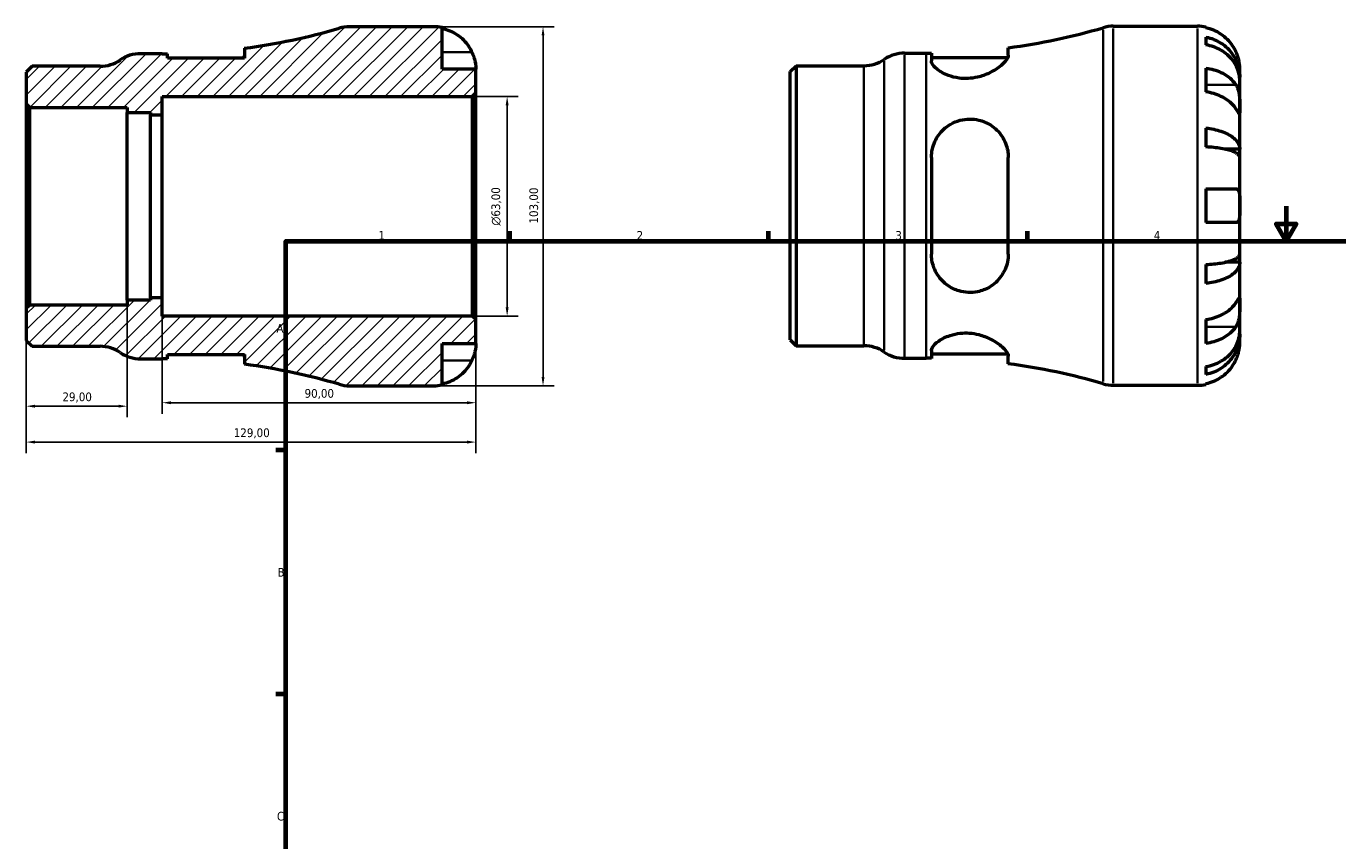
# Model space of a CAD drawing. Header units: millimetres. Extents: x -65 to 665, y 0 to 485.
# Tile 2 of 3: x -65 to 312, y 238 to 472. Entities that reach past the tile are written whole.
import ezdxf

# ---------------------------------------------------------------- set-up
doc = ezdxf.new("R2010")
doc.units = ezdxf.units.MM
for name, color, linetype, lineweight in [('Border (ISO)', 7, 'Continuous', 70), ('Dimension (ISO)', 7, 'Continuous', 25), ('Hatch (ISO)', 7, 'Continuous', 18), ('Visible (ISO)', 7, 'Continuous', 50), ('Visible Narrow (ISO)', 7, 'Continuous', 35)]:
    doc.layers.add(name, color=color, linetype=linetype, lineweight=lineweight)
doc.styles.add('Note Text (ISO)', font='tahoma.ttf')
doc.dimstyles.new('Default (ISO)', dxfattribs={"dimtxt": 2.5, "dimasz": 2.5, "dimexe": 3.175, "dimexo": 0, "dimgap": 0.762, "dimtad": 1, "dimrnd": 1e-08, "dimzin": 0, "dimtxsty": 'Note Text (ISO)', "dimcen": 0.09, "dimdle": 10, "dimclrd": 256, "dimclre": 256, "dimclrt": 232, "dimazin": 0, "dimtfac": 1.40208, "dimtmove": 0, "dimatfit": 3, "dimfxl": 1, "dimtolj": 1, "dimtzin": 0, "dimlwd": -1, "dimlwe": -1, "dimarcsym": 0})

# ---------------------------------------------------------------- blocks, each defined once
blk = doc.blocks.new('Borders Default Border')
at = {"layer": 'Border (ISO)'}
for p, q in [((74.25, 410), (74.25, 412.9)), ((148.5, 410), (148.5, 412.9)), ((222.75, 410), (222.75, 412.9)), ((10, 350), (7.1, 350)), ((10, 280), (7.1, 280))]:
    blk.add_line(p, q, dxfattribs=at)
at = {"layer": 'Border (ISO)', "flags": 128}
for points in [[(297, 420), (297, 410), (294.11, 415), (299.89, 415), (297, 410)], [(10, 10), (10, 410), (584, 410), (584, 10), (10, 10)]]:
    blk.add_lwpolyline(points, dxfattribs=at)
at = {"layer": 'Border (ISO)', "color": 232, "true_color": 0xca0064, "char_height": 2.5, "attachment_point": 7, "style": 'Note Text (ISO)'}
for s, insert in [('1', (36.56, 410.4)), ('2', (110.62, 410.4)), ('3', (184.85, 410.35)), ('4', (259, 410.4)), ('A', (7.29, 383.75)), ('B', (7.59, 313.75)), ('C', (7.43, 243.71))]:
    blk.add_mtext(s, dxfattribs=dict(at, insert=insert))
blk = doc.blocks.new('*D7')
at = {"layer": 'Defpoints', "color": 0, "transparency": 16777216}
for p in [(-64.5, 390.64), (64.5, 387.47), (-64.5, 352.35)]:
    blk.add_point(p, dxfattribs=at)
at = {"layer": 'Dimension (ISO)', "transparency": 16777216}
for p, q in [((-64.5, 390.64), (-64.5, 349.17)), ((64.5, 387.47), (64.5, 349.17)), ((62, 352.35), (-62, 352.35))]:
    blk.add_line(p, q, dxfattribs=at)
for points in [[(-62, 352.76), (-62, 351.93), (-64.5, 352.35)], [(62, 352.76), (62, 351.93), (64.5, 352.35)]]:
    blk.add_solid(points, dxfattribs=at)
at = {"layer": 'Dimension (ISO)', "color": 232, "true_color": 0xca0064, "transparency": 16777216, "insert": (-4.96, 356.28), "char_height": 2.5, "attachment_point": 1, "style": 'Note Text (ISO)'}
blk.add_mtext('\\A1;129,00', dxfattribs=at)
blk = doc.blocks.new('*D8')
at = {"layer": 'Defpoints', "color": 0, "transparency": 16777216}
for p in [(52.37, 471.5), (83.77, 471.5), (52.37, 368.5)]:
    blk.add_point(p, dxfattribs=at)
at = {"layer": 'Dimension (ISO)', "transparency": 16777216}
for p, q in [((52.37, 471.5), (86.95, 471.5)), ((83.77, 371), (83.77, 469)), ((52.37, 368.5), (86.95, 368.5))]:
    blk.add_line(p, q, dxfattribs=at)
for points in [[(83.36, 469), (84.19, 469), (83.77, 471.5)], [(83.36, 371), (84.19, 371), (83.77, 368.5)]]:
    blk.add_solid(points, dxfattribs=at)
at = {"layer": 'Dimension (ISO)', "color": 232, "true_color": 0xca0064, "transparency": 16777216, "insert": (79.84, 415.05), "char_height": 2.5, "attachment_point": 1, "rotation": 90, "style": 'Note Text (ISO)'}
blk.add_mtext('\\A1;103,00', dxfattribs=at)
blk = doc.blocks.new('*D9')
at = {"layer": 'Defpoints', "color": 0, "transparency": 16777216}
for p in [(63.47, 451.5), (73.47, 451.5), (63.47, 388.5)]:
    blk.add_point(p, dxfattribs=at)
at = {"layer": 'Dimension (ISO)', "transparency": 16777216}
for p, q in [((63.47, 451.5), (76.64, 451.5)), ((73.47, 391), (73.47, 449)), ((63.47, 388.5), (76.64, 388.5))]:
    blk.add_line(p, q, dxfattribs=at)
for points in [[(73.05, 449), (73.89, 449), (73.47, 451.5)], [(73.05, 391), (73.89, 391), (73.47, 388.5)]]:
    blk.add_solid(points, dxfattribs=at)
at = {"layer": 'Dimension (ISO)', "color": 232, "true_color": 0xca0064, "transparency": 16777216, "insert": (68.95, 414.44), "char_height": 2.5, "attachment_point": 1, "rotation": 90, "style": 'Note Text (ISO)'}
blk.add_mtext('\\A1;\\fAIGDT|b0|i0;\\H2.5000;\\ln\\fTahoma|b0|i0;\\H2.5000;63,00', dxfattribs=at)
blk = doc.blocks.new('*D10')
at = {"layer": 'Defpoints', "color": 0, "transparency": 16777216}
for p in [(-25.5, 393.75), (64.5, 387.47), (-25.5, 363.64)]:
    blk.add_point(p, dxfattribs=at)
at = {"layer": 'Dimension (ISO)', "transparency": 16777216}
for p, q in [((-25.5, 393.75), (-25.5, 360.46)), ((64.5, 387.47), (64.5, 360.46)), ((62, 363.64), (-23, 363.64))]:
    blk.add_line(p, q, dxfattribs=at)
for points in [[(-23, 364.05), (-23, 363.22), (-25.5, 363.64)], [(62, 364.05), (62, 363.22), (64.5, 363.64)]]:
    blk.add_solid(points, dxfattribs=at)
at = {"layer": 'Dimension (ISO)', "color": 232, "true_color": 0xca0064, "transparency": 16777216, "insert": (15.35, 367.57), "char_height": 2.5, "attachment_point": 1, "style": 'Note Text (ISO)'}
blk.add_mtext('\\A1;90,00', dxfattribs=at)
blk = doc.blocks.new('*D11')
at = {"layer": 'Defpoints', "color": 0, "transparency": 16777216}
for p in [(-35.5, 393.09), (-64.5, 390.64), (-64.5, 362.64)]:
    blk.add_point(p, dxfattribs=at)
at = {"layer": 'Dimension (ISO)', "transparency": 16777216}
for p, q in [((-35.5, 393.09), (-35.5, 359.47)), ((-64.5, 390.64), (-64.5, 359.47)), ((-38, 362.64), (-62, 362.64))]:
    blk.add_line(p, q, dxfattribs=at)
for points in [[(-62, 363.06), (-62, 362.23), (-64.5, 362.64)], [(-38, 363.06), (-38, 362.23), (-35.5, 362.64)]]:
    blk.add_solid(points, dxfattribs=at)
at = {"layer": 'Dimension (ISO)', "color": 232, "true_color": 0xca0064, "transparency": 16777216, "insert": (-54.11, 366.58), "char_height": 2.5, "attachment_point": 1, "style": 'Note Text (ISO)'}
blk.add_mtext('\\A1;29,00', dxfattribs=at)

msp = doc.modelspace()

# ---------------------------------------------------------------- hatches: boundary and pattern name
at = {"layer": 'Hatch (ISO)'}
h = msp.add_hatch(dxfattribs=at)
h.set_pattern_fill('ANSI31', color=256, scale=25.4, style=0)
h.set_pattern_definition([(45, (0, 0), (-2.245064, 2.245064), [])])
edge = h.paths.add_edge_path()
edge.add_ellipse((28.201, 378.8), major_axis=(-2.903, -9.882), ratio=1, start_angle=0, end_angle=16.37142)
edge.add_line((28.201, 368.5), (52.374, 368.5))
edge.add_ellipse((52.374, 380.625), major_axis=(0, -12.125), ratio=1, start_angle=0, end_angle=11.53696)
edge.add_line((54.799, 368.745), (54.799, 380.625))
edge.add_line((54.799, 380.625), (64.499, 380.625))
edge.add_line((64.499, 380.625), (64.499, 387.47))
edge.add_line((64.499, 387.47), (63.469, 388.5))
edge.add_line((63.469, 388.5), (-25.501, 388.5))
edge.add_line((-25.501, 388.5), (-25.501, 393.75))
edge.add_line((-25.501, 393.75), (-28.801, 393.75))
edge.add_line((-28.801, 393.75), (-28.801, 393.088))
edge.add_line((-28.801, 393.088), (-35.501, 393.088))
edge.add_line((-35.501, 393.088), (-35.501, 391.672))
edge.add_line((-35.501, 391.672), (-63.471, 391.672))
edge.add_line((-63.471, 391.672), (-64.501, 390.642))
edge.add_line((-64.501, 390.642), (-64.501, 381.53))
edge.add_line((-64.501, 381.53), (-62.802, 379.83))
edge.add_line((-62.802, 379.83), (-43.329, 379.83))
edge.add_ellipse((-43.329, 369.53), major_axis=(0, 10.3), ratio=1, start_angle=325.58849, end_angle=360, ccw=False)
edge.add_ellipse((-31.687, 386.525), major_axis=(-5.821, -8.498), ratio=1, start_angle=0, end_angle=34.41151)
edge.add_line((-31.687, 376.225), (-25.501, 376.225))
edge.add_ellipse((-25.501, 195.997), major_axis=(0, 180.228), ratio=1, start_angle=359.51299, end_angle=360, ccw=False)
edge.add_line((-23.97, 376.218), (-23.97, 377.485))
edge.add_line((-23.97, 377.485), (-1.92, 377.485))
edge.add_line((-1.92, 377.485), (-1.92, 374.676))
edge.add_ellipse((-25.501, 195.997), major_axis=(23.582, 178.678), ratio=1, start_angle=351.14701, end_angle=360, ccw=False)
edge = h.paths.add_edge_path()
edge.add_ellipse((28.201, 461.2), major_axis=(0, 10.3), ratio=1, start_angle=0, end_angle=16.37142)
edge.add_ellipse((-25.501, 644.003), major_axis=(50.799, -172.92), ratio=1, start_angle=351.14701, end_angle=360, ccw=False)
edge.add_line((-1.92, 465.324), (-1.92, 462.515))
edge.add_line((-1.92, 462.515), (-23.97, 462.515))
edge.add_line((-23.97, 462.515), (-23.97, 463.782))
edge.add_ellipse((-25.501, 644.003), major_axis=(1.532, -180.221), ratio=1, start_angle=359.51299, end_angle=360, ccw=False)
edge.add_line((-25.501, 463.775), (-31.687, 463.775))
edge.add_ellipse((-31.687, 453.475), major_axis=(0, 10.3), ratio=1, start_angle=0, end_angle=34.41151)
edge.add_ellipse((-43.329, 470.47), major_axis=(5.821, -8.497), ratio=1, start_angle=325.58849, end_angle=360, ccw=False)
edge.add_line((-43.329, 460.17), (-62.802, 460.17))
edge.add_line((-62.802, 460.17), (-64.501, 458.47))
edge.add_line((-64.501, 458.47), (-64.501, 449.358))
edge.add_line((-64.501, 449.358), (-63.471, 448.328))
edge.add_line((-63.471, 448.328), (-35.501, 448.328))
edge.add_line((-35.501, 448.328), (-35.501, 446.912))
edge.add_line((-35.501, 446.912), (-28.801, 446.912))
edge.add_line((-28.801, 446.912), (-28.801, 446.25))
edge.add_line((-28.801, 446.25), (-25.501, 446.25))
edge.add_line((-25.501, 446.25), (-25.501, 451.5))
edge.add_line((-25.501, 451.5), (63.469, 451.5))
edge.add_line((63.469, 451.5), (64.499, 452.53))
edge.add_line((64.499, 452.53), (64.499, 459.375))
edge.add_line((64.499, 459.375), (54.799, 459.375))
edge.add_line((54.799, 459.375), (54.799, 471.255))
edge.add_ellipse((52.374, 459.375), major_axis=(2.425, 11.88), ratio=1, start_angle=0, end_angle=11.53696)
edge.add_line((52.374, 471.5), (28.201, 471.5))

# ---------------------------------------------------------------- linework, layer by layer
at = {"layer": 'Visible (ISO)'}
for p, q in [((52.374, 471.5), (28.201, 471.5)), ((54.799, 459.375), (54.799, 471.255)), ((247.378, 471.655), (271.55, 471.655)), ((273.975, 471.41), (273.975, 471.18)), ((273.975, 468.549), (273.975, 466.314)), ((-25.501, 463.775), (-31.687, 463.775)), ((-23.97, 462.515), (-23.97, 463.782)), ((-1.92, 465.324), (-1.92, 462.515)), ((187.489, 463.93), (193.675, 463.93)), ((195.207, 463.936), (195.207, 461.685)), ((217.257, 463.308), (217.257, 465.479)), ((-62.802, 460.17), (-64.501, 458.47)), ((-43.329, 460.17), (-62.802, 460.17)), ((-1.92, 462.515), (-23.97, 462.515)), ((64.499, 459.375), (54.799, 459.375)), ((64.499, 452.53), (64.499, 459.375)), ((154.675, 458.625), (156.375, 460.325)), ((156.375, 460.325), (175.848, 460.325)), ((156.375, 460.325), (156.375, 379.985)), ((195.207, 462.67), (217.11, 462.67)), ((273.975, 459.665), (273.975, 452.806)), ((283.675, 456.996), (283.675, 459.53)), ((-64.501, 458.47), (-64.501, 449.358)), ((154.675, 381.685), (154.675, 458.625)), ((283.675, 456.996), (283.624, 456.996)), ((283.675, 456.032), (283.675, 456.996)), ((283.675, 447.997), (283.675, 456.032)), ((63.469, 451.5), (64.499, 452.53)), ((64.499, 387.47), (64.499, 452.53)), ((-64.501, 449.358), (-63.471, 448.328)), ((-64.501, 449.358), (-64.501, 390.642)), ((-63.471, 448.328), (-35.501, 448.328)), ((-63.471, 391.672), (-63.471, 448.328)), ((-35.501, 448.328), (-35.501, 446.912)), ((-25.501, 446.25), (-25.501, 451.5)), ((-25.501, 451.5), (63.469, 451.5)), ((63.469, 451.5), (63.469, 388.5)), ((283.675, 436.379), (283.675, 447.997)), ((-35.501, 446.912), (-28.801, 446.912)), ((-35.501, 393.088), (-35.501, 446.912)), ((-28.801, 446.912), (-28.801, 446.25)), ((-28.801, 446.25), (-25.501, 446.25)), ((-28.801, 393.75), (-28.801, 446.25)), ((-25.501, 393.75), (-25.501, 446.25)), ((273.975, 442.436), (273.975, 437.039)), ((195.207, 434.015), (195.207, 406.295)), ((217.257, 406.295), (217.257, 434.015)), ((283.675, 436.379), (279.383, 436.379)), ((283.675, 434.051), (283.675, 436.379)), ((283.675, 420.155), (283.675, 434.051)), ((273.975, 425.005), (273.975, 415.305)), ((283.675, 406.259), (283.675, 420.155)), ((273.975, 403.271), (273.975, 397.874)), ((283.675, 403.93), (279.383, 403.93)), ((283.675, 403.93), (283.675, 406.259)), ((283.675, 392.313), (283.675, 403.93)), ((-63.471, 391.672), (-64.501, 390.642)), ((-35.501, 391.672), (-63.471, 391.672)), ((-28.801, 393.088), (-35.501, 393.088)), ((-35.501, 393.088), (-35.501, 391.672)), ((-25.501, 393.75), (-28.801, 393.75)), ((-28.801, 393.75), (-28.801, 393.088)), ((-25.501, 388.5), (-25.501, 393.75)), ((283.675, 384.278), (283.675, 392.313)), ((-64.501, 390.642), (-64.501, 381.53)), ((63.469, 388.5), (-25.501, 388.5)), ((64.499, 387.47), (63.469, 388.5)), ((64.499, 380.625), (64.499, 387.47)), ((273.975, 387.504), (273.975, 380.645)), ((283.675, 383.314), (283.675, 384.278)), ((-64.501, 381.53), (-62.802, 379.83)), ((54.799, 368.745), (54.799, 380.625)), ((54.799, 380.625), (64.499, 380.625)), ((154.675, 381.685), (156.375, 379.985)), ((283.675, 383.314), (283.624, 383.314)), ((283.675, 380.78), (283.675, 383.314)), ((-62.802, 379.83), (-43.329, 379.83)), ((-23.97, 376.218), (-23.97, 377.485)), ((-23.97, 377.485), (-1.92, 377.485)), ((-1.92, 377.485), (-1.92, 374.676)), ((156.375, 379.985), (175.848, 379.985)), ((187.489, 376.38), (193.675, 376.38)), ((195.207, 378.625), (195.207, 376.373)), ((195.207, 377.64), (217.11, 377.64)), ((217.257, 374.83), (217.257, 377.002)), ((-31.687, 376.225), (-25.501, 376.225)), ((273.975, 373.996), (273.975, 371.761)), ((273.975, 369.13), (273.975, 368.9)), ((28.201, 368.5), (52.374, 368.5)), ((247.378, 368.655), (271.55, 368.655))]:
    msp.add_line(p, q, dxfattribs=at)
for centre, radius, start, end in [((-25.501, 644.003), 180.228, 277.51844, 286.37142), ((28.201, 461.2), 10.3, 90, 106.37142), ((52.374, 459.375), 12.125, 78.46304, 90), ((193.675, 644.157), 180.228, 277.51844, 286.37142), ((247.378, 461.355), 10.3, 90, 106.37142), ((271.55, 459.53), 12.125, 78.46304, 90), ((-31.687, 453.475), 10.3, 90, 124.41151), ((-25.501, 644.003), 180.228, 270, 270.48701), ((187.489, 453.63), 10.3, 90, 124.41151), ((193.675, 644.157), 180.228, 270, 270.48701), ((-43.329, 470.47), 10.3, 270, 304.41151), ((175.848, 470.625), 10.3, 270, 304.41151), ((-43.329, 369.53), 10.3, 55.58849, 90), ((-31.687, 386.525), 10.3, 235.58849, 270), ((175.848, 369.685), 10.3, 55.58849, 90), ((187.489, 386.68), 10.3, 235.58849, 270), ((193.675, 196.152), 180.228, 89.51299, 90), ((-25.501, 195.997), 180.228, 89.51299, 90), ((-25.501, 195.997), 180.228, 73.62858, 82.48156), ((193.675, 196.152), 180.228, 73.62858, 82.48156), ((28.201, 378.8), 10.3, 253.62858, 270), ((247.378, 378.955), 10.3, 253.62858, 270), ((271.55, 380.78), 12.125, 270, 281.53696), ((52.374, 380.625), 12.125, 270, 281.53696)]:
    msp.add_arc(centre, radius, start, end, dxfattribs=at)
for points, knots in [([(54.799, 471.025), (55.575, 470.866), (56.334, 470.626), (57.696, 470.06), (58.423, 469.678), (59.779, 468.77), (60.409, 468.243), (61.468, 467.181), (61.995, 466.547), (62.802, 465.334), (63.112, 464.775), (63.367, 464.225)], [0.2300371, 0.2300371, 0.2300371, 0.2300371, 0.4481544, 0.4481544, 0.6727436, 0.6727436, 0.8973328, 0.8973328, 1.1227327, 1.1227327, 1.2981486, 1.2981486, 1.2981486, 1.2981486]), ([(282.543, 464.38), (282.289, 464.93), (281.979, 465.489), (281.171, 466.702), (280.644, 467.336), (279.585, 468.398), (278.956, 468.925), (277.6, 469.833), (276.873, 470.215), (275.51, 470.781), (274.752, 471.021), (273.975, 471.18)], [5.9143146, 5.9143146, 5.9143146, 5.9143146, 6.0897305, 6.0897305, 6.3151304, 6.3151304, 6.5397196, 6.5397196, 6.7643088, 6.7643088, 6.9824261, 6.9824261, 6.9824261, 6.9824261]), ([(273.975, 468.549), (274.752, 468.395), (275.511, 468.163), (276.875, 467.615), (277.602, 467.246), (278.958, 466.366), (279.588, 465.857), (280.646, 464.829), (281.173, 464.217), (282.081, 462.898), (282.462, 462.192), (283.036, 460.846), (283.282, 460.082), (283.601, 458.522), (283.675, 457.726), (283.675, 456.996)], [0.2300349, 0.2300349, 0.2300349, 0.2300349, 0.4483378, 0.4483378, 0.6728957, 0.6728957, 0.8974535, 0.8974535, 1.1226267, 1.1226267, 1.3478, 1.3478, 1.5738057, 1.5738057, 1.7998115, 1.7998115, 1.7998115, 1.7998115]), ([(63.367, 464.225), (63.437, 464.073), (63.505, 463.92), (63.685, 463.487), (63.791, 463.207), (63.992, 462.614), (64.083, 462.304), (64.276, 461.543), (64.353, 461.119), (64.462, 460.325), (64.482, 459.984), (64.501, 459.502), (64.499, 459.375), (64.499, 459.375)], [-0.77507703, -0.77507703, -0.77507703, -0.77507703, -0.72560399, -0.72560399, -0.63594265, -0.63594265, -0.53365641, -0.53365641, -0.3753162, -0.3753162, -0.19216783, -0.19216783, 0, 0, 0, 0]), ([(217.257, 463.308), (217.257, 463.067), (217.18, 462.797), (216.719, 461.877), (216.089, 461.151), (214.306, 459.65), (213.126, 458.869), (210.729, 457.736), (209.609, 457.326), (207.537, 456.842), (206.637, 456.711), (204.841, 456.622), (203.97, 456.66), (202.034, 456.917), (201.018, 457.182), (198.832, 457.991), (197.771, 458.595), (196.146, 459.841), (195.59, 460.485), (195.254, 461.28), (195.207, 461.489), (195.207, 461.685)], [-3.9469813, -3.9469813, -3.9469813, -3.9469813, -3.7088345, -3.7088345, -3.2040283, -3.2040283, -2.6817969, -2.6817969, -2.3034294, -2.3034294, -2.0280769, -2.0280769, -1.7610131, -1.7610131, -1.4148002, -1.4148002, -0.9319958, -0.9319958, -0.4396905, -0.4396905, -0.2530654, -0.2530654, -0.2530654, -0.2530654]), ([(283.675, 456.032), (283.675, 456.681), (283.601, 457.39), (283.282, 458.779), (283.036, 459.458), (282.462, 460.656), (282.081, 461.284), (281.173, 462.458), (280.646, 463.003), (279.588, 463.917), (278.958, 464.371), (277.602, 465.154), (276.875, 465.483), (275.511, 465.97), (274.752, 466.177), (273.975, 466.314)], [5.4054322, 5.4054322, 5.4054322, 5.4054322, 5.6314379, 5.6314379, 5.8574437, 5.8574437, 6.0826169, 6.0826169, 6.3077901, 6.3077901, 6.5323479, 6.5323479, 6.7569058, 6.7569058, 6.9752088, 6.9752088, 6.9752088, 6.9752088]), ([(283.675, 459.53), (283.675, 459.53), (283.676, 459.589), (283.671, 459.832), (283.666, 460.027), (283.621, 460.615), (283.572, 461.044), (283.408, 461.88), (283.32, 462.244), (283.125, 462.904), (283.029, 463.19), (282.811, 463.77), (282.689, 464.063), (282.552, 464.361), (282.548, 464.37), (282.543, 464.38)], [-3.37535926, -3.37535926, -3.37535926, -3.37535926, -3.24472064, -3.24472064, -3.10081281, -3.10081281, -2.91318515, -2.91318515, -2.78540812, -2.78540812, -2.69094331, -2.69094331, -2.59427293, -2.59427293, -2.59108226, -2.59108226, -2.59108226, -2.59108226]), ([(273.975, 459.665), (274.752, 459.552), (275.51, 459.383), (276.873, 458.982), (277.6, 458.712), (278.956, 458.07), (279.585, 457.697), (280.644, 456.946), (281.171, 456.498), (281.979, 455.641), (282.289, 455.245), (282.543, 454.856)], [0.2300371, 0.2300371, 0.2300371, 0.2300371, 0.4481544, 0.4481544, 0.6727436, 0.6727436, 0.8973328, 0.8973328, 1.1227327, 1.1227327, 1.2981486, 1.2981486, 1.2981486, 1.2981486]), ([(282.543, 447.997), (282.289, 448.386), (281.979, 448.782), (281.171, 449.639), (280.644, 450.087), (279.585, 450.838), (278.956, 451.211), (277.6, 451.853), (276.873, 452.124), (275.51, 452.524), (274.752, 452.693), (273.975, 452.806)], [5.9143146, 5.9143146, 5.9143146, 5.9143146, 6.0897305, 6.0897305, 6.3151304, 6.3151304, 6.5397196, 6.5397196, 6.7643088, 6.7643088, 6.9824261, 6.9824261, 6.9824261, 6.9824261]), ([(282.543, 454.856), (282.597, 454.774), (282.649, 454.689), (282.831, 454.366), (282.95, 454.11), (283.168, 453.535), (283.263, 453.215), (283.454, 452.395), (283.53, 451.886), (283.638, 450.758), (283.659, 450.151), (283.677, 448.99), (283.675, 448.451), (283.675, 447.997)], [-0.78090098, -0.78090098, -0.78090098, -0.78090098, -0.74249641, -0.74249641, -0.64168011, -0.64168011, -0.53308797, -0.53308797, -0.37727943, -0.37727943, -0.19250343, -0.19250343, 0, 0, 0, 0]), ([(283.675, 447.997), (283.675, 447.729), (283.675, 447.493), (283.673, 447.083), (283.67, 446.915), (283.645, 446.638), (283.618, 446.565), (283.507, 446.591), (283.426, 446.681), (283.229, 446.955), (283.132, 447.099), (282.909, 447.437), (282.785, 447.627), (282.614, 447.889), (282.579, 447.943), (282.543, 447.997)], [0, 0, 0, 0, 0.11375655, 0.11375655, 0.23538098, 0.23538098, 0.39430899, 0.39430899, 0.54630686, 0.54630686, 0.65204055, 0.65204055, 0.75381821, 0.75381821, 0.77933795, 0.77933795, 0.77933795, 0.77933795]), ([(195.207, 434.015), (195.207, 434.03), (195.207, 434.045), (195.21, 434.869), (195.303, 435.667), (195.808, 437.905), (196.432, 439.279), (198.158, 441.663), (199.257, 442.686), (201.453, 444.006), (202.441, 444.424), (204.335, 444.91), (205.199, 445.026), (207.007, 445.052), (207.926, 444.947), (210.02, 444.443), (211.139, 443.958), (213.488, 442.468), (214.623, 441.337), (216.263, 438.812), (216.817, 437.44), (217.198, 435.331), (217.257, 434.676), (217.257, 434.015)], [-3.8991659, -3.8991659, -3.8991659, -3.8991659, -3.8943468, -3.8943468, -3.6390228, -3.6390228, -3.1569242, -3.1569242, -2.6835179, -2.6835179, -2.3548221, -2.3548221, -2.0915134, -2.0915134, -1.8089716, -1.8089716, -1.4226043, -1.4226043, -0.8993574, -0.8993574, -0.4190877, -0.4190877, -0.2095894, -0.2095894, -0.2095894, -0.2095894]), ([(273.975, 442.436), (274.752, 442.355), (275.511, 442.234), (276.875, 441.946), (277.602, 441.753), (278.958, 441.292), (279.588, 441.024), (280.646, 440.486), (281.173, 440.165), (282.081, 439.473), (282.462, 439.103), (283.036, 438.398), (283.282, 437.997), (283.601, 437.179), (283.675, 436.762), (283.675, 436.379)], [0.2300349, 0.2300349, 0.2300349, 0.2300349, 0.4483378, 0.4483378, 0.6728957, 0.6728957, 0.8974535, 0.8974535, 1.1226267, 1.1226267, 1.3478, 1.3478, 1.5738057, 1.5738057, 1.7998115, 1.7998115, 1.7998115, 1.7998115]), ([(283.675, 434.051), (283.675, 434.24), (283.601, 434.446), (283.282, 434.849), (283.036, 435.047), (282.462, 435.395), (282.081, 435.578), (281.173, 435.919), (280.646, 436.077), (279.588, 436.343), (278.958, 436.475), (277.602, 436.702), (276.875, 436.798), (275.511, 436.939), (274.752, 436.999), (273.975, 437.039)], [5.4054322, 5.4054322, 5.4054322, 5.4054322, 5.6314379, 5.6314379, 5.8574437, 5.8574437, 6.0826169, 6.0826169, 6.3077901, 6.3077901, 6.5323479, 6.5323479, 6.7569058, 6.7569058, 6.9752088, 6.9752088, 6.9752088, 6.9752088]), ([(273.975, 425.005), (274.752, 425.005), (275.51, 425.005), (276.873, 425.005), (277.6, 425.005), (278.956, 425.005), (279.585, 425.005), (280.644, 425.005), (281.171, 425.005), (281.979, 425.005), (282.289, 425.005), (282.543, 425.005)], [0.2300371, 0.2300371, 0.2300371, 0.2300371, 0.4481544, 0.4481544, 0.6727436, 0.6727436, 0.8973328, 0.8973328, 1.1227327, 1.1227327, 1.2981486, 1.2981486, 1.2981486, 1.2981486]), ([(282.543, 425.005), (282.614, 425.005), (282.681, 424.998), (282.862, 424.957), (282.968, 424.906), (283.169, 424.741), (283.259, 424.621), (283.452, 424.229), (283.53, 423.917), (283.638, 423.101), (283.659, 422.587), (283.677, 421.43), (283.675, 420.795), (283.675, 420.155)], [-0.77507703, -0.77507703, -0.77507703, -0.77507703, -0.72560399, -0.72560399, -0.63594265, -0.63594265, -0.53365641, -0.53365641, -0.3753162, -0.3753162, -0.19216783, -0.19216783, 0, 0, 0, 0]), ([(283.675, 420.155), (283.675, 419.719), (283.676, 419.286), (283.671, 418.404), (283.666, 417.964), (283.621, 417.035), (283.572, 416.582), (283.408, 415.978), (283.32, 415.781), (283.125, 415.525), (283.029, 415.444), (282.811, 415.334), (282.689, 415.307), (282.552, 415.305), (282.548, 415.305), (282.543, 415.305)], [-3.37535926, -3.37535926, -3.37535926, -3.37535926, -3.24472064, -3.24472064, -3.10081281, -3.10081281, -2.91318515, -2.91318515, -2.78540812, -2.78540812, -2.69094331, -2.69094331, -2.59427293, -2.59427293, -2.59108226, -2.59108226, -2.59108226, -2.59108226]), ([(282.543, 415.305), (282.289, 415.305), (281.979, 415.305), (281.171, 415.305), (280.644, 415.305), (279.585, 415.305), (278.956, 415.305), (277.6, 415.305), (276.873, 415.305), (275.51, 415.305), (274.752, 415.305), (273.975, 415.305)], [5.9143146, 5.9143146, 5.9143146, 5.9143146, 6.0897305, 6.0897305, 6.3151304, 6.3151304, 6.5397196, 6.5397196, 6.7643088, 6.7643088, 6.9824261, 6.9824261, 6.9824261, 6.9824261]), ([(217.257, 406.295), (217.257, 405.544), (217.18, 404.803), (216.719, 402.55), (216.089, 401.131), (214.306, 398.626), (213.126, 397.543), (210.729, 396.162), (209.609, 395.729), (207.537, 395.311), (206.637, 395.24), (204.841, 395.322), (203.97, 395.469), (202.034, 396.037), (201.018, 396.519), (198.832, 397.98), (197.771, 399.073), (196.146, 401.592), (195.59, 403.03), (195.254, 405.124), (195.207, 405.708), (195.207, 406.295)], [-3.9469813, -3.9469813, -3.9469813, -3.9469813, -3.7088345, -3.7088345, -3.2040283, -3.2040283, -2.6817969, -2.6817969, -2.3034294, -2.3034294, -2.0280769, -2.0280769, -1.7610131, -1.7610131, -1.4148002, -1.4148002, -0.9319958, -0.9319958, -0.4396905, -0.4396905, -0.2530654, -0.2530654, -0.2530654, -0.2530654]), ([(273.975, 403.271), (274.752, 403.311), (275.511, 403.371), (276.875, 403.512), (277.602, 403.608), (278.958, 403.835), (279.588, 403.967), (280.646, 404.233), (281.173, 404.391), (282.081, 404.732), (282.462, 404.915), (283.036, 405.263), (283.282, 405.46), (283.601, 405.864), (283.675, 406.07), (283.675, 406.259)], [0.2300349, 0.2300349, 0.2300349, 0.2300349, 0.4483378, 0.4483378, 0.6728957, 0.6728957, 0.8974535, 0.8974535, 1.1226267, 1.1226267, 1.3478, 1.3478, 1.5738057, 1.5738057, 1.7998115, 1.7998115, 1.7998115, 1.7998115]), ([(283.675, 403.93), (283.675, 403.548), (283.601, 403.13), (283.282, 402.312), (283.036, 401.912), (282.462, 401.207), (282.081, 400.836), (281.173, 400.145), (280.646, 399.824), (279.588, 399.285), (278.958, 399.018), (277.602, 398.557), (276.875, 398.363), (275.511, 398.076), (274.752, 397.955), (273.975, 397.874)], [5.4054322, 5.4054322, 5.4054322, 5.4054322, 5.6314379, 5.6314379, 5.8574437, 5.8574437, 6.0826169, 6.0826169, 6.3077901, 6.3077901, 6.5323479, 6.5323479, 6.7569058, 6.7569058, 6.9752088, 6.9752088, 6.9752088, 6.9752088]), ([(273.975, 387.504), (274.752, 387.617), (275.51, 387.786), (276.873, 388.186), (277.6, 388.456), (278.956, 389.099), (279.585, 389.472), (280.644, 390.223), (281.171, 390.671), (281.979, 391.528), (282.289, 391.924), (282.543, 392.313)], [0.2300371, 0.2300371, 0.2300371, 0.2300371, 0.4481544, 0.4481544, 0.6727436, 0.6727436, 0.8973328, 0.8973328, 1.1227327, 1.1227327, 1.2981486, 1.2981486, 1.2981486, 1.2981486]), ([(282.543, 392.313), (282.597, 392.395), (282.649, 392.474), (282.831, 392.753), (282.95, 392.936), (283.168, 393.265), (283.263, 393.405), (283.454, 393.662), (283.53, 393.739), (283.638, 393.726), (283.659, 393.603), (283.677, 393.125), (283.675, 392.766), (283.675, 392.313)], [-0.78090098, -0.78090098, -0.78090098, -0.78090098, -0.74249641, -0.74249641, -0.64168011, -0.64168011, -0.53308797, -0.53308797, -0.37727943, -0.37727943, -0.19250343, -0.19250343, 0, 0, 0, 0]), ([(283.675, 392.313), (283.675, 392.044), (283.675, 391.746), (283.673, 391.078), (283.67, 390.707), (283.645, 389.815), (283.618, 389.288), (283.507, 388.258), (283.426, 387.766), (283.229, 386.975), (283.132, 386.668), (282.909, 386.106), (282.785, 385.853), (282.614, 385.564), (282.579, 385.508), (282.543, 385.454)], [0, 0, 0, 0, 0.11375655, 0.11375655, 0.23538098, 0.23538098, 0.39430899, 0.39430899, 0.54630686, 0.54630686, 0.65204055, 0.65204055, 0.75381821, 0.75381821, 0.77933795, 0.77933795, 0.77933795, 0.77933795]), ([(282.543, 385.454), (282.289, 385.065), (281.979, 384.669), (281.171, 383.812), (280.644, 383.364), (279.585, 382.613), (278.956, 382.24), (277.6, 381.597), (276.873, 381.327), (275.51, 380.927), (274.752, 380.758), (273.975, 380.645)], [5.9143146, 5.9143146, 5.9143146, 5.9143146, 6.0897305, 6.0897305, 6.3151304, 6.3151304, 6.5397196, 6.5397196, 6.7643088, 6.7643088, 6.9824261, 6.9824261, 6.9824261, 6.9824261]), ([(273.975, 373.996), (274.752, 374.133), (275.511, 374.34), (276.875, 374.827), (277.602, 375.156), (278.958, 375.939), (279.588, 376.392), (280.646, 377.307), (281.173, 377.852), (282.081, 379.025), (282.462, 379.654), (283.036, 380.852), (283.282, 381.531), (283.601, 382.92), (283.675, 383.629), (283.675, 384.278)], [0.2300349, 0.2300349, 0.2300349, 0.2300349, 0.4483378, 0.4483378, 0.6728957, 0.6728957, 0.8974535, 0.8974535, 1.1226267, 1.1226267, 1.3478, 1.3478, 1.5738057, 1.5738057, 1.7998115, 1.7998115, 1.7998115, 1.7998115]), ([(64.499, 380.625), (64.499, 380.625), (64.499, 380.566), (64.495, 380.323), (64.489, 380.128), (64.444, 379.54), (64.395, 379.111), (64.231, 378.275), (64.144, 377.911), (63.948, 377.251), (63.853, 376.965), (63.635, 376.385), (63.513, 376.092), (63.376, 375.794), (63.371, 375.785), (63.367, 375.775)], [-3.37535926, -3.37535926, -3.37535926, -3.37535926, -3.24472064, -3.24472064, -3.10081281, -3.10081281, -2.91318515, -2.91318515, -2.78540812, -2.78540812, -2.69094331, -2.69094331, -2.59427293, -2.59427293, -2.59108226, -2.59108226, -2.59108226, -2.59108226]), ([(195.207, 378.625), (195.207, 378.63), (195.207, 378.635), (195.21, 378.911), (195.303, 379.204), (195.808, 380.096), (196.432, 380.734), (198.158, 381.944), (199.257, 382.518), (201.453, 383.246), (202.441, 383.47), (204.335, 383.672), (205.199, 383.687), (207.007, 383.554), (207.926, 383.396), (210.02, 382.849), (211.139, 382.405), (213.488, 381.22), (214.623, 380.429), (216.263, 378.968), (216.817, 378.288), (217.198, 377.449), (217.257, 377.214), (217.257, 377.002)], [-3.8991659, -3.8991659, -3.8991659, -3.8991659, -3.8943468, -3.8943468, -3.6390228, -3.6390228, -3.1569242, -3.1569242, -2.6835179, -2.6835179, -2.3548221, -2.3548221, -2.0915134, -2.0915134, -1.8089716, -1.8089716, -1.4226043, -1.4226043, -0.8993574, -0.8993574, -0.4190877, -0.4190877, -0.2095894, -0.2095894, -0.2095894, -0.2095894]), ([(283.675, 383.314), (283.675, 382.584), (283.601, 381.788), (283.282, 380.227), (283.036, 379.464), (282.462, 378.118), (282.081, 377.412), (281.173, 376.093), (280.646, 375.481), (279.588, 374.453), (278.958, 373.943), (277.602, 373.064), (276.875, 372.694), (275.511, 372.147), (274.752, 371.915), (273.975, 371.761)], [5.4054322, 5.4054322, 5.4054322, 5.4054322, 5.6314379, 5.6314379, 5.8574437, 5.8574437, 6.0826169, 6.0826169, 6.3077901, 6.3077901, 6.5323479, 6.5323479, 6.7569058, 6.7569058, 6.9752088, 6.9752088, 6.9752088, 6.9752088]), ([(282.543, 375.93), (282.614, 376.082), (282.681, 376.235), (282.862, 376.668), (282.968, 376.948), (283.169, 377.541), (283.259, 377.851), (283.452, 378.612), (283.53, 379.036), (283.638, 379.83), (283.659, 380.17), (283.677, 380.653), (283.675, 380.78), (283.675, 380.78)], [-0.77507703, -0.77507703, -0.77507703, -0.77507703, -0.72560399, -0.72560399, -0.63594265, -0.63594265, -0.53365641, -0.53365641, -0.3753162, -0.3753162, -0.19216783, -0.19216783, 0, 0, 0, 0]), ([(63.367, 375.775), (63.112, 375.225), (62.802, 374.666), (61.995, 373.453), (61.468, 372.819), (60.409, 371.757), (59.779, 371.23), (58.423, 370.322), (57.696, 369.94), (56.334, 369.374), (55.575, 369.134), (54.799, 368.975)], [5.9143146, 5.9143146, 5.9143146, 5.9143146, 6.0897305, 6.0897305, 6.3151304, 6.3151304, 6.5397196, 6.5397196, 6.7643088, 6.7643088, 6.9824261, 6.9824261, 6.9824261, 6.9824261]), ([(273.975, 369.13), (274.752, 369.289), (275.51, 369.529), (276.873, 370.094), (277.6, 370.476), (278.956, 371.385), (279.585, 371.912), (280.644, 372.974), (281.171, 373.608), (281.979, 374.82), (282.289, 375.38), (282.543, 375.93)], [0.2300371, 0.2300371, 0.2300371, 0.2300371, 0.4481544, 0.4481544, 0.6727436, 0.6727436, 0.8973328, 0.8973328, 1.1227327, 1.1227327, 1.2981486, 1.2981486, 1.2981486, 1.2981486])]:
    msp.add_open_spline(points, degree=3, knots=knots, dxfattribs=at)
for points in [[(-2.066, 462.515), (-1.969, 462.745), (-1.92, 462.959), (-1.92, 463.153)], [(-1.92, 376.847), (-1.92, 377.041), (-1.969, 377.255), (-2.066, 377.485)]]:
    msp.add_open_spline(points, degree=3, dxfattribs=at)
at = {"layer": 'Visible Narrow (ISO)'}
for p, q in [((244.475, 369.701), (244.475, 470.608)), ((247.378, 471.021), (247.378, 369.289)), ((271.55, 369.289), (271.55, 471.021)), ((62.938, 464.225), (55.227, 464.225)), ((187.489, 463.391), (187.489, 376.919)), ((193.675, 376.919), (193.675, 463.391)), ((175.848, 380.479), (175.848, 459.83)), ((181.669, 378.699), (181.669, 461.611)), ((282.115, 454.856), (274.403, 454.856)), ((282.115, 385.454), (274.403, 385.454)), ((62.938, 375.775), (55.227, 375.775))]:
    msp.add_line(p, q, dxfattribs=at)

# ---------------------------------------------------------------- block references
msp.add_blockref('Borders Default Border', (0, 0))

# ---------------------------------------------------------------- dimensions: what is measured, and where the dimension line sits
at = {"layer": 'Dimension (ISO)'}
for base, p1, p2, angle, picture, middle in [((83.775, 471.5), (52.374, 368.5), (52.374, 471.5), 270, '*D8', (83.775, 420)), ((-64.501, 362.642), (-35.501, 393.088), (-64.501, 390.642), 180, '*D11', (-50.001, 362.642)), ((-25.501, 363.635), (64.499, 387.47), (-25.501, 393.75), 180, '*D10', (19.499, 363.635)), ((-64.501, 352.346), (64.499, 387.47), (-64.501, 390.642), 180, '*D7', (-0.001, 352.346))]:
    dim = msp.add_linear_dim(base=base, p1=p1, p2=p2, angle=angle, dimstyle='Default (ISO)', override={"dimdec": 2, "dimtp": 0, "dimtm": 0, "dimtdec": 2, "dimtofl": 0, "dimatfit": 1}, dxfattribs=at)
    dim.commit()
    dim.dimension.update_dxf_attribs({"geometry": picture, "text_midpoint": middle, "dimtype": 160})
dim = msp.add_linear_dim(base=(73.469, 451.5), p1=(63.469, 388.5), p2=(63.469, 451.5), angle=90, text='\\fAIGDT|b0|i0;\\H2.5000;\\ln\\fTahoma|b0|i0;\\H2.5000;<>', dimstyle='Default (ISO)', override={"dimdec": 2, "dimtp": 0, "dimtm": 0, "dimtdec": 2, "dimtofl": 0, "dimatfit": 1}, dxfattribs=at)
dim.commit()
dim.dimension.update_dxf_attribs({"geometry": '*D9', "text_midpoint": (73.469, 420), "dimtype": 160})

doc.saveas('drawing.dxf')
